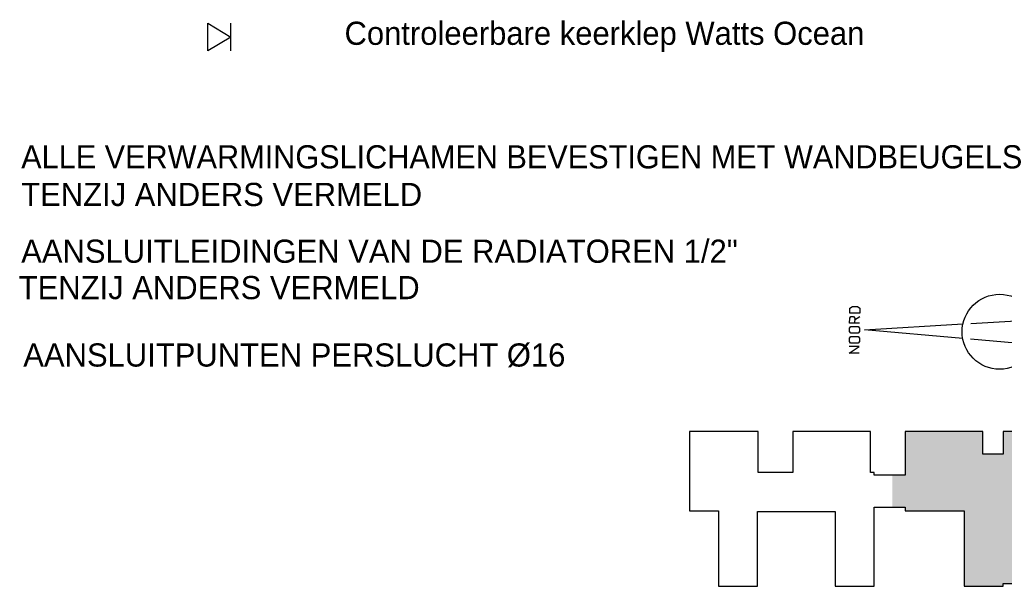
# Model space of a CAD drawing. Extents: x -866131 to -691536, y 173952 to 258052.
# Tile 125 of 160: x -708727 to -698099, y 183820 to 189934. Entities that reach past the tile are written whole.
import ezdxf

# ---------------------------------------------------------------- set-up
doc = ezdxf.new("R2010")
doc.units = 0
doc.header["$LTSCALE"] = 100
doc.linetypes.add('CENTER4', pattern=[5, 3.125, -0.625, 0.625, -0.625])
doc.layers.get('0').update_dxf_attribs({"linetype": 'CONTINUOUS'})
for name, color, linetype in [('AL$1----_ALGEMEEN', 7, 'CONTINUOUS'), ('AL$2----_RENVOOI', 7, 'CONTINUOUS'), ('AL$5----_NOORDPIJL', 7, 'CONTINUOUS'), ('WL561---', 4, 'CONTINUOUS'), ('WL570---_TOEVOER', 3, 'CONTINUOUS'), ('WM521---', 1, 'CONTINUOUS')]:
    doc.layers.add(name, color=color, linetype=linetype)
doc.styles.add('BURO-018', font='BUROFONT.shx', dxfattribs={"height": 180})
doc.styles.add('BURO-025', font='BUROFONT.shx', dxfattribs={"height": 250})

# ---------------------------------------------------------------- blocks, each defined once
blk = doc.blocks.new('3048311')
at = {"color": 0, "linetype": 'CONTINUOUS'}
for p, q in [((-2.5, 1.5), (0, 0)), ((-2.5, -1.5), (-2.5, 1.5)), ((0, -1.5), (0, 1.5)), ((0, 0), (-2.5, -1.5))]:
    blk.add_line(p, q, dxfattribs=at)
at = {"color": 0, "linetype": 'CONTINUOUS', "style": 'BURO-018', "flags": 1}
blk.add_attdef('CV_MATCODE', (0, 0), '', height=1.8, dxfattribs=at)

msp = doc.modelspace()

# ---------------------------------------------------------------- hatches: boundary and pattern name
at = {"layer": 'WL570---_TOEVOER', "linetype": 'CENTER4'}
msp.add_hatch(color=8, dxfattribs=at).paths.add_polyline_path([(-695729.179, 185049.297), (-695834.551, 185049.297), (-695834.551, 185491.04), (-696674.071, 185491.04), (-696674.071, 185246.162), (-697272.871, 185246.162), (-697272.871, 185491.04), (-698112.391, 185491.04), (-698112.391, 185246.162), (-698329.138, 185246.162), (-698329.138, 185491.04), (-699168.657, 185491.04), (-699168.657, 185018.837), (-699308.54, 185018.837), (-699308.54, 184673.39), (-699168.657, 184673.39), (-699168.657, 184632.792), (-698532.15, 184632.792), (-698532.15, 183819.742), (-698111.65, 183819.742), (-698111.65, 183850.202), (-697273.621, 183850.202), (-697273.621, 183819.742), (-696853.121, 183819.742), (-696853.121, 184628.797), (-695729.179, 184628.797)])

# ---------------------------------------------------------------- linework, layer by layer
at = {"layer": 'AL$1----_ALGEMEEN', "color": 8}
msp.add_circle((-698149, 186566.439), 405.092, dxfattribs=at)
at = {"layer": 'AL$2----_RENVOOI', "color": 8}
msp.add_lwpolyline([(-697272.871, 185491.04), (-698112.391, 185491.04), (-698112.391, 185246.162), (-698329.138, 185246.162), (-698329.138, 185491.04), (-699168.657, 185491.04), (-699168.657, 185018.837), (-699505.027, 185018.837), (-699505.027, 185049.297), (-699542.724, 185049.297), (-699542.724, 185491.04), (-700382.244, 185491.04), (-700382.244, 185049.297), (-700756.307, 185049.297), (-700756.307, 185491.04), (-701498.815, 185491.04), (-701498.815, 184632.792), (-701184.057, 184632.792), (-701184.057, 183819.742), (-700763.557, 183819.742), (-700763.557, 184628.797), (-699925.527, 184628.797), (-699925.527, 183819.742), (-699505.027, 183819.742), (-699505.027, 184673.39), (-699168.657, 184673.39), (-699168.657, 184632.792), (-698532.15, 184632.792), (-698532.15, 183819.742), (-698111.65, 183819.742), (-698111.65, 183850.202), (-697273.621, 183850.202)], dxfattribs=at)
at = {"layer": 'AL$5----_NOORDPIJL', "color": 8}
for points in [[(-699659.477, 186767.562), (-699767.342, 186769.06), (-699766.593, 186822.93), (-699739.353, 186840.054), (-699685.358, 186839.304), (-699658.729, 186821.432), (-699659.477, 186767.562)], [(-699660.977, 186659.573), (-699768.842, 186661.071), (-699768.092, 186715.066), (-699754.35, 186732.377), (-699727.353, 186732.002), (-699714.097, 186714.316), (-699714.847, 186660.321)], [(-699714.359, 186695.443), (-699660.003, 186729.691)], [(-698547.555, 186493.217), (-699607.234, 186586.694), (-698545.368, 186650.702)], [(-698459.911, 186656.016), (-697603.861, 186707.631)], [(-699675.849, 186551.894), (-699756.841, 186553.019), (-699770.097, 186570.705), (-699769.59, 186607.201), (-699755.848, 186624.512), (-699674.856, 186623.387), (-699661.725, 186605.703), (-699662.232, 186569.206), (-699675.849, 186551.894)], [(-699677.347, 186444.029), (-699758.34, 186445.154), (-699771.595, 186462.84), (-699771.09, 186499.212), (-699757.346, 186516.647), (-699676.354, 186515.522), (-699663.225, 186497.713), (-699663.731, 186461.342), (-699677.347, 186444.029)], [(-697607.993, 186410.16), (-698462.28, 186485.407)], [(-699665.474, 186335.854), (-699773.338, 186337.352), (-699664.481, 186407.347), (-699772.345, 186408.845)]]:
    msp.add_lwpolyline(points, dxfattribs=at)

# ---------------------------------------------------------------- block references
at = {"layer": 'WL561---', "color": 2, "xscale": 100, "yscale": 100, "zscale": 100}
msp.add_blockref('3048311', (-706446.374, 189747.227), dxfattribs=at)

# ---------------------------------------------------------------- texts
at = {"layer": 'WM521---', "color": 2, "style": 'BURO-025'}
for s, p in [('Controleerbare keerklep Watts Ocean', (-705220.805, 189663.011)), ('ALLE VERWARMINGSLICHAMEN BEVESTIGEN MET WANDBEUGELS', (-708711, 188329.78)), ('TENZIJ ANDERS VERMELD', (-708711, 187923.53)), ('AANSLUITLEIDINGEN VAN DE RADIATOREN 1/2"', (-708711, 187311.208)), ('TENZIJ ANDERS VERMELD', (-708737.813, 186918.36)), ('AANSLUITPUNTEN PERSLUCHT %%C16', (-708688.419, 186191.151))]:
    msp.add_text(s, height=250, dxfattribs=at).set_placement(p)

doc.saveas('drawing.dxf')
